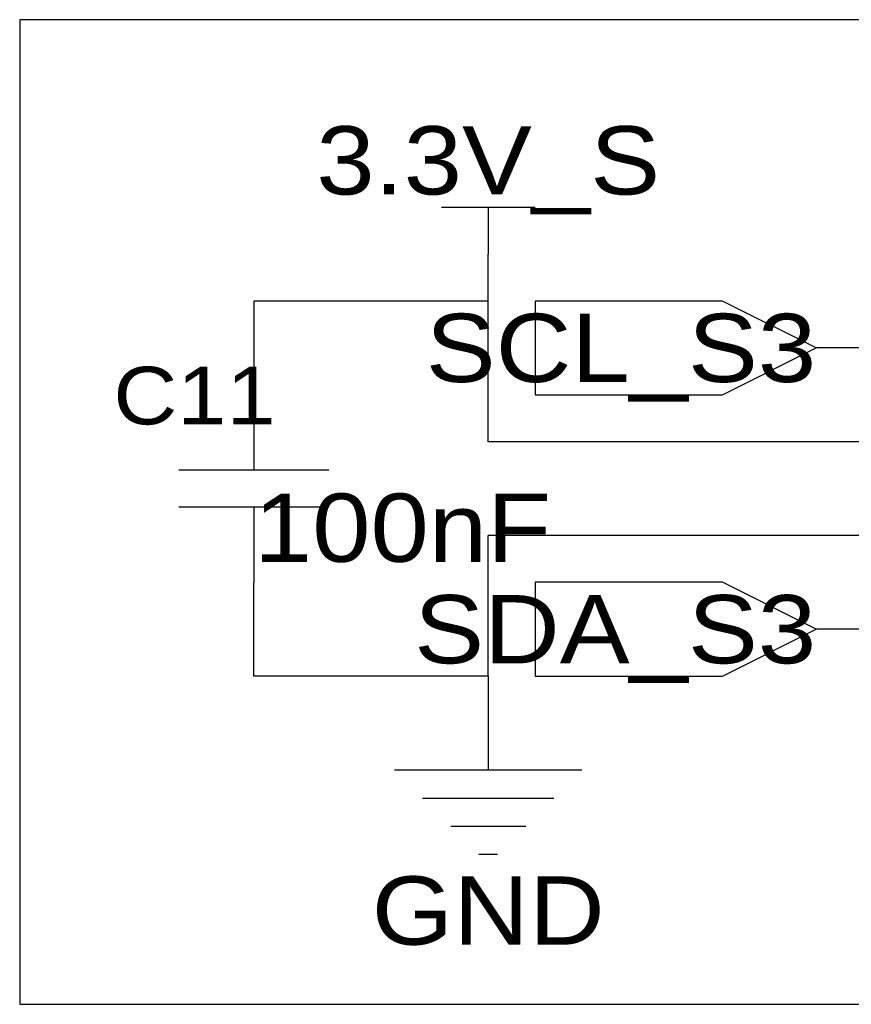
# Model space of a CAD drawing. Header units: millimetres. Extents: x -17 to 295, y -38 to 211.
# Tile 3 of 23: x 5 to 28, y 152 to 179. Entities that reach past the tile are written whole.
import ezdxf
from ezdxf.enums import TextEntityAlignment as Align

# ---------------------------------------------------------------- set-up
doc = ezdxf.new("R2010")
doc.units = ezdxf.units.MM
doc.header["$MEASUREMENT"] = 0
doc.styles.get("Standard").update_dxf_attribs({"font": 'arial.ttf'})

msp = doc.modelspace()

# ---------------------------------------------------------------- linework, layer by layer
at = {"color": 1, "true_color": 0x000000}
msp.add_lwpolyline([(5.08, 179.07), (5.08, 152.4), (41.91, 152.4), (41.91, 179.07)], close=True, dxfattribs=at)
at = {"color": 1, "true_color": 0xa00000}
for points in [[(16.51, 173.99), (19.05, 173.99)], [(17.78, 173.99), (17.78, 172.72)], [(11.43, 168.91), (11.43, 166.878)], [(9.398, 166.878), (13.462, 166.878)], [(13.462, 165.862), (9.398, 165.862)], [(11.43, 165.862), (11.43, 163.83)], [(15.24, 158.75), (20.32, 158.75)], [(16.002, 157.988), (19.558, 157.988)], [(16.764, 157.226), (18.796, 157.226)], [(17.526, 156.464), (18.034, 156.464)]]:
    msp.add_lwpolyline(points, dxfattribs=at)
at = {"color": 1, "true_color": 0x880000}
for points in [[(17.78, 171.45), (17.78, 172.72)], [(11.43, 171.45), (11.43, 168.91)], [(29.21, 170.18), (26.67, 170.18)], [(11.43, 161.29), (11.43, 163.83)], [(29.21, 162.56), (26.67, 162.56)], [(17.78, 161.29), (17.78, 158.75)]]:
    msp.add_lwpolyline(points, dxfattribs=at)
at = {"color": 1, "true_color": 0xff9900}
for points in [[(17.78, 171.45), (11.43, 171.45)], [(17.78, 167.64), (17.78, 171.45)], [(29.21, 167.64), (17.78, 167.64)]]:
    msp.add_lwpolyline(points, dxfattribs=at)
at = {"color": 1, "true_color": 0xa00000}
for points in [[(26.67, 170.18), (24.13, 171.45), (19.05, 171.45), (19.05, 168.91), (24.13, 168.91)], [(26.67, 162.56), (24.13, 163.83), (19.05, 163.83), (19.05, 161.29), (24.13, 161.29)]]:
    msp.add_lwpolyline(points, close=True, dxfattribs=at)
at = {"color": 1, "true_color": 0x000000}
for points in [[(17.78, 161.29), (17.78, 165.1)], [(29.21, 165.1), (17.78, 165.1)], [(17.78, 161.29), (11.43, 161.29)]]:
    msp.add_lwpolyline(points, dxfattribs=at)

# ---------------------------------------------------------------- texts
at = {"color": 1, "true_color": 0x000080, "width": 1.1}
for s, p in [('3.3V_S', (17.78, 175.26)), ('3.3V_S', (17.78, 175.26)), ('GND', (17.78, 154.94)), ('GND', (17.78, 154.94))]:
    msp.add_text(s, height=1.84912, dxfattribs=at).set_placement(p, align=Align.MIDDLE_CENTER)
for s, p in [('SCL_S3', (26.67, 170.18)), ('SCL_S3', (26.67, 170.18)), ('SDA_S3', (26.67, 162.56)), ('SDA_S3', (26.67, 162.56))]:
    msp.add_text(s, height=1.84912, dxfattribs=at).set_placement(p, align=Align.MIDDLE_RIGHT)
for s, height, p in [('C11', 1.56019, (7.62, 167.64)), ('100nF', 1.84912, (11.43, 163.83))]:
    msp.add_text(s, height=height, dxfattribs=at).set_placement(p, align=Align.BOTTOM_LEFT)

doc.saveas('drawing.dxf')
